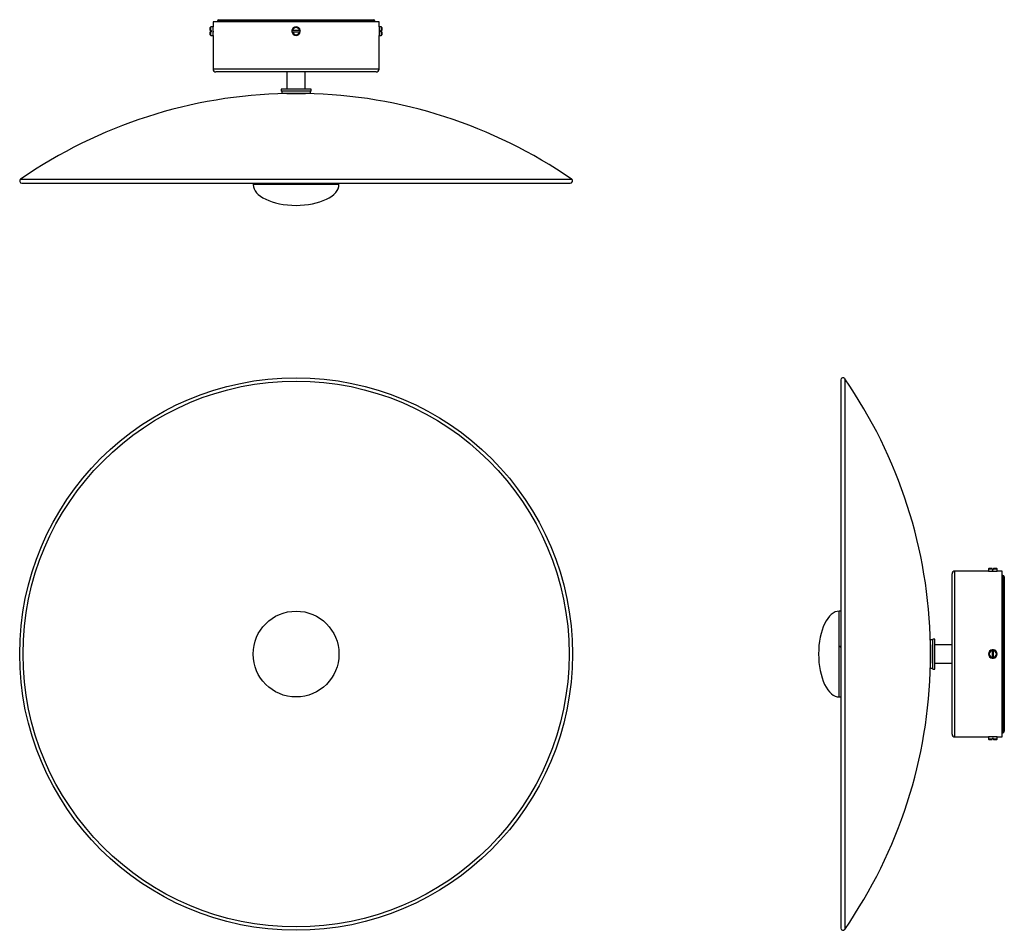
# Model space of a CAD drawing. Header units: millimetres. Extents: x -81 to 607, y -292 to 344.
import ezdxf

# ---------------------------------------------------------------- set-up
doc = ezdxf.new("R2010")
doc.units = ezdxf.units.MM

msp = doc.modelspace()

# ---------------------------------------------------------------- linework, layer by layer
at = {"color": 7, "linetype": 'Continuous', "lineweight": 25}
for p, q in [((58.41, 344.39), (166.41, 344.39)), ((52.41, 336.89), (52.41, 338.89)), ((54.41, 339.39), (52.91, 339.39)), ((54.41, 342.89), (54.41, 339.39)), ((112.41, 342.89), (54.41, 342.89)), ((54.41, 333.39), (54.41, 339.39)), ((57.41, 343.39), (57.41, 342.89)), ((170.41, 342.89), (112.41, 342.89)), ((167.41, 342.89), (167.41, 343.39)), ((170.41, 339.39), (170.41, 342.89)), ((171.91, 339.39), (170.41, 339.39)), ((170.41, 339.39), (170.41, 333.39)), ((172.41, 338.89), (172.41, 336.89)), ((52.41, 333.89), (52.41, 335.89)), ((52.91, 336.89), (53.41, 336.89)), ((53.41, 335.89), (52.91, 335.89)), ((52.91, 333.39), (54.41, 333.39)), ((53.41, 335.89), (53.41, 336.89)), ((54.41, 333.39), (54.41, 309.89)), ((114.86, 336.89), (109.96, 336.89)), ((109.96, 335.89), (114.86, 335.89)), ((170.41, 309.89), (170.41, 333.39)), ((170.41, 333.39), (171.91, 333.39)), ((171.41, 336.89), (171.91, 336.89)), ((171.41, 336.89), (171.41, 335.89)), ((171.91, 335.89), (171.41, 335.89)), ((172.41, 335.89), (172.41, 333.89)), ((112.41, 307.89), (56.41, 307.89)), ((106.06, 307.89), (106.06, 295.89)), ((168.41, 307.89), (112.41, 307.89)), ((118.76, 295.89), (118.76, 307.89)), ((101.91, 295.89), (101.91, 294.39)), ((121.42, 295.89), (101.91, 295.89)), ((122.91, 295.89), (121.42, 295.89)), ((122.91, 294.39), (122.91, 295.89)), ((121.42, 294.39), (101.91, 294.39)), ((102.41, 294.39), (102.41, 292.89)), ((122.41, 292.89), (102.41, 292.89)), ((105.91, 292.82), (117.41, 292.82)), ((106.06, 292.89), (106.06, 292.82)), ((117.41, 292.82), (118.91, 292.82)), ((118.76, 292.82), (118.76, 292.89)), ((122.91, 294.39), (121.42, 294.39)), ((122.41, 292.89), (122.41, 294.39)), ((-79.23, 230.15), (304.06, 230.15)), ((82.41, 230.15), (82.41, 230.09)), ((82.41, 230.09), (82.41, 229.09)), ((82.41, 230.09), (142.41, 230.09)), ((142.41, 230.09), (142.41, 230.15)), ((142.41, 229.09), (142.41, 230.09)), ((493.13, 92.58), (493.13, -290.72)), ((596.36, -41.07), (572.86, -41.07)), ((596.36, -39.57), (596.36, -41.07)), ((596.36, -41.07), (602.36, -41.07)), ((596.86, -39.07), (598.86, -39.07)), ((598.86, -40.07), (598.86, -39.57)), ((598.86, -40.07), (599.86, -40.07)), ((599.86, -39.07), (601.86, -39.07)), ((599.86, -39.57), (599.86, -40.07)), ((602.36, -41.07), (602.36, -39.57)), ((605.86, -41.07), (602.36, -41.07)), ((605.86, -157.07), (605.86, -41.07)), ((570.86, -155.07), (570.86, -43.07)), ((606.36, -44.07), (605.86, -44.07)), ((607.36, -45.07), (607.36, -153.07)), ((493.06, -69.07), (492.06, -69.07)), ((493.13, -69.07), (493.06, -69.07)), ((493.06, -69.07), (493.06, -129.07)), ((557.36, -89.07), (555.86, -89.07)), ((555.86, -109.07), (555.86, -89.07)), ((558.86, -88.57), (557.36, -88.57)), ((557.36, -93.68), (557.36, -88.57)), ((558.86, -93.68), (558.86, -88.57)), ((555.8, -92.57), (555.8, -94.91)), ((555.86, -92.72), (555.8, -92.72)), ((555.8, -94.91), (555.8, -105.57)), ((557.36, -109.57), (557.36, -93.68)), ((570.86, -92.72), (558.86, -92.72)), ((558.86, -109.57), (558.86, -93.68)), ((598.86, -96.62), (598.86, -101.52)), ((599.86, -101.52), (599.86, -96.62)), ((555.8, -105.42), (555.86, -105.42)), ((555.86, -109.07), (557.36, -109.07)), ((557.36, -109.57), (558.86, -109.57)), ((558.86, -105.42), (570.86, -105.42)), ((492.06, -129.07), (493.06, -129.07)), ((493.06, -129.07), (493.13, -129.07)), ((572.86, -157.07), (596.36, -157.07)), ((596.36, -157.07), (596.36, -158.57)), ((602.36, -157.07), (596.36, -157.07)), ((599.86, -158.07), (598.86, -158.07)), ((598.86, -158.57), (598.86, -158.07)), ((599.86, -158.07), (599.86, -158.57)), ((602.36, -157.07), (605.86, -157.07)), ((602.36, -158.57), (602.36, -157.07)), ((605.86, -154.07), (606.36, -154.07)), ((598.86, -159.07), (596.86, -159.07)), ((601.86, -159.07), (599.86, -159.07))]:
    msp.add_line(p, q, dxfattribs=at)
at = {"color": 8, "linetype": 'Continuous', "lineweight": 25}
for p, q in [((52.91, 336.89), (52.91, 339.39)), ((57.41, 343.39), (167.41, 343.39)), ((171.91, 339.39), (171.91, 336.89)), ((52.91, 333.39), (52.91, 335.89)), ((171.91, 335.89), (171.91, 333.39)), ((112.41, 309.89), (54.41, 309.89)), ((170.41, 309.89), (112.41, 309.89)), ((-80.09, 232.89), (304.91, 232.89)), ((136.68, 229.09), (82.41, 229.09)), ((142.41, 229.09), (136.68, 229.09)), ((495.86, 93.43), (495.86, -247.09)), ((572.86, -157.07), (572.86, -41.07)), ((596.36, -39.57), (598.86, -39.57)), ((599.86, -39.57), (602.36, -39.57)), ((606.36, -44.07), (606.36, -154.07)), ((492.06, -81.44), (492.06, -69.07)), ((492.06, -129.07), (492.06, -81.44)), ((492.71, -93.32), (492.71, -94.26)), ((598.86, -158.57), (596.36, -158.57)), ((602.36, -158.57), (599.86, -158.57)), ((495.86, -247.09), (495.86, -291.57))]:
    msp.add_line(p, q, dxfattribs=at)
at = {"color": 7, "linetype": 'Continuous', "lineweight": 25}
for radius in [193.15, 190.8, 30]:
    msp.add_circle((112.41, -99.07), radius, dxfattribs=at)
for centre, radius, start, end in [((58.41, 343.39), 1, 90, 180), ((166.41, 343.39), 1, 0, 90), ((52.91, 338.89), 0.5, 90, 180), ((112.41, 336.39), 3, 9.59407, 170.40593), ((112.41, 336.39), 2.5, 11.53696, 168.46304), ((171.91, 338.89), 0.5, 0, 90), ((52.91, 333.89), 0.5, 180, 270), ((112.41, 336.39), 3, 170.40593, 189.59407), ((112.41, 336.39), 3, 189.59407, 350.40593), ((112.41, 336.39), 2.5, 191.53696, 348.46304), ((112.41, 336.39), 3, 350.40593, 9.59407), ((171.91, 333.89), 0.5, 270, 0), ((56.41, 309.89), 2, 180, 270), ((168.41, 309.89), 2, 270, 0), ((112.41, -45.92), 338.8, 91.0993, 124.62329), ((112.41, -45.92), 338.8, 55.37671, 88.9007), ((-79.23, 231.65), 1.5, 124.62329, 270), ((304.06, 231.65), 1.5, 270, 55.37671), ((494.63, 92.58), 1.5, 34.62329, 180), ((217.06, -99.07), 338.8, 1.0993, 34.62329), ((572.86, -43.07), 2, 90, 180), ((596.86, -39.57), 0.5, 90, 180), ((599.36, 16.9), 58.02, 267.80459, 272.22253), ((601.86, -39.57), 0.5, 0, 90), ((606.36, -45.07), 1, 0, 90), ((599.36, -99.07), 3, 99.59407, 260.40593), ((599.36, -99.07), 3, 80.40593, 99.59407), ((599.36, -99.07), 3, 279.59407, 80.40593), ((599.36, -99.07), 2.5, 101.53696, 258.46304), ((599.36, -99.07), 3, 260.40593, 279.59407), ((599.36, -99.07), 2.5, 281.53696, 78.46304), ((217.06, -99.07), 338.8, 325.37671, 358.9007), ((572.86, -155.07), 2, 180, 270), ((599.36, -215.04), 58.02, 87.80459, 92.22253), ((606.36, -153.07), 1, 270, 0), ((596.86, -158.57), 0.5, 180, 270), ((601.86, -158.57), 0.5, 270, 0), ((494.63, -290.72), 1.5, 180, 325.37671)]:
    msp.add_arc(centre, radius, start, end, dxfattribs=at)
for centre, major_axis, start_param, end_param in [((112.41, 229.09), (30, 0), 3.141593, 4.712389), ((112.41, 229.09), (-30, 0), 1.570796, 3.141593), ((492.06, -99.07), (0, -30), 3.141593, 4.712389), ((492.06, -99.07), (0, 30), 1.570796, 3.141593)]:
    msp.add_ellipse(centre, major_axis=major_axis, ratio=0.483333, start_param=start_param, end_param=end_param, dxfattribs=at)
for points, knots in [([(54.41, 334.17), (54.41, 334.16), (54.41, 334.13), (54.42, 334.34), (54.44, 334.77), (54.45, 335.4), (54.46, 336.14), (54.46, 336.91), (54.44, 337.62), (54.43, 338.19), (54.42, 338.57), (54.41, 338.61), (54.41, 338.63)], [0, 0, 0, 0, 0.036961, 0.144254, 0.251576, 0.358969, 0.466363, 0.573687, 0.680979, 0.788327, 0.895732, 1, 1, 1, 1]), ([(170.41, 338.61), (170.41, 338.62), (170.41, 338.65), (170.41, 338.44), (170.39, 338), (170.38, 337.37), (170.37, 336.63), (170.37, 335.86), (170.38, 335.15), (170.4, 334.59), (170.41, 334.21), (170.41, 334.16), (170.41, 334.14)], [0, 0, 0, 0, 0.036961, 0.144254, 0.251576, 0.358969, 0.466363, 0.573687, 0.680979, 0.788327, 0.895732, 1, 1, 1, 1]), ([(52.41, 336.89), (52.41, 336.89), (52.41, 336.89), (52.44, 336.89), (52.53, 336.89), (52.66, 336.89), (52.8, 336.89), (52.88, 336.89), (52.91, 336.89)], [0, 0, 0, 0, 0.019119, 0.241271, 0.461497, 0.678216, 0.891451, 1, 1, 1, 1]), ([(52.91, 335.89), (52.86, 335.89), (52.76, 335.89), (52.61, 335.89), (52.49, 335.89), (52.42, 335.89), (52.42, 335.89), (52.41, 335.89)], [0, 0, 0, 0, 0.193482, 0.403471, 0.614887, 0.829075, 1, 1, 1, 1]), ([(54.41, 336.39), (54.43, 336.15), (54.44, 335.91), (54.45, 335.71), (54.45, 335.7)], [0, 0, 0, 0, 0.958008, 1, 1, 1, 1]), ([(109.46, 336.89), (109.46, 336.89), (109.46, 336.89), (109.47, 336.89), (109.54, 336.89), (109.63, 336.89), (109.78, 336.89), (109.9, 336.89), (109.96, 336.89), (109.96, 336.89)], [0, 0, 0, 0, 0.00687, 0.216944, 0.343455, 0.557754, 0.771953, 0.988698, 1, 1, 1, 1]), ([(109.96, 335.89), (109.94, 335.89), (109.86, 335.89), (109.73, 335.89), (109.61, 335.89), (109.51, 335.89), (109.46, 335.89), (109.46, 335.89), (109.46, 335.89)], [0, 0, 0, 0, 0.077564, 0.299316, 0.518555, 0.656753, 0.867215, 1, 1, 1, 1]), ([(114.86, 336.89), (114.87, 336.89), (114.93, 336.89), (115.05, 336.89), (115.2, 336.89), (115.31, 336.89), (115.37, 336.89), (115.37, 336.89), (115.37, 336.89)], [0, 0, 0, 0, 0.019119, 0.241271, 0.461497, 0.678216, 0.891451, 1, 1, 1, 1]), ([(115.37, 335.89), (115.37, 335.89), (115.36, 335.89), (115.28, 335.89), (115.16, 335.89), (115.01, 335.89), (114.91, 335.89), (114.86, 335.89)], [0, 0, 0, 0, 0.1934824, 0.4034709, 0.6148866, 0.8290748, 1, 1, 1, 1]), ([(171.91, 336.89), (171.92, 336.89), (171.97, 336.89), (172.06, 336.89), (172.19, 336.89), (172.31, 336.89), (172.39, 336.89), (172.41, 336.89), (172.41, 336.89), (172.41, 336.89)], [0, 0, 0, 0, 0.00687, 0.216944, 0.343455, 0.557754, 0.771953, 0.988698, 1, 1, 1, 1]), ([(172.41, 335.89), (172.41, 335.89), (172.41, 335.89), (172.37, 335.89), (172.28, 335.89), (172.16, 335.89), (172.04, 335.89), (171.95, 335.89), (171.91, 335.89)], [0, 0, 0, 0, 0.0775641, 0.2993157, 0.5185554, 0.6567533, 0.867215, 1, 1, 1, 1]), ([(599.36, -41.07), (599.13, -41.08), (598.88, -41.09), (598.67, -41.11), (598.66, -41.11)], [0, 0, 0, 0, 0.939989, 1, 1, 1, 1]), ([(598.86, -39.57), (598.86, -39.52), (598.86, -39.41), (598.86, -39.26), (598.86, -39.15), (598.86, -39.08), (598.86, -39.07), (598.86, -39.07)], [0, 0, 0, 0, 0.1934824, 0.4034709, 0.6148866, 0.8290748, 1, 1, 1, 1]), ([(599.86, -39.07), (599.86, -39.07), (599.86, -39.07), (599.86, -39.09), (599.86, -39.18), (599.86, -39.32), (599.86, -39.46), (599.86, -39.54), (599.86, -39.57)], [0, 0, 0, 0, 0.019119, 0.241271, 0.461497, 0.678216, 0.891451, 1, 1, 1, 1]), ([(493.06, -94.04), (493.04, -94.06), (492.94, -94.15), (492.82, -94.21), (492.71, -94.26)], [0, 0, 0, 0, 0.17103, 1, 1, 1, 1]), ([(598.86, -96.62), (598.86, -96.6), (598.86, -96.52), (598.86, -96.39), (598.86, -96.26), (598.86, -96.17), (598.86, -96.12), (598.86, -96.11), (598.86, -96.11)], [0, 0, 0, 0, 0.0775641, 0.2993157, 0.5185554, 0.6567533, 0.867215, 1, 1, 1, 1]), ([(599.86, -96.11), (599.86, -96.11), (599.86, -96.11), (599.86, -96.13), (599.86, -96.19), (599.86, -96.29), (599.86, -96.44), (599.86, -96.56), (599.86, -96.62), (599.86, -96.62)], [0, 0, 0, 0, 0.00687, 0.216944, 0.343455, 0.557754, 0.771953, 0.988698, 1, 1, 1, 1]), ([(598.86, -102.03), (598.86, -102.02), (598.86, -102.01), (598.86, -101.93), (598.86, -101.81), (598.86, -101.66), (598.86, -101.56), (598.86, -101.52)], [0, 0, 0, 0, 0.193482, 0.403471, 0.614887, 0.829075, 1, 1, 1, 1]), ([(599.86, -101.52), (599.86, -101.52), (599.86, -101.59), (599.86, -101.71), (599.86, -101.86), (599.86, -101.97), (599.86, -102.02), (599.86, -102.03), (599.86, -102.03)], [0, 0, 0, 0, 0.019119, 0.241271, 0.461497, 0.678216, 0.891451, 1, 1, 1, 1]), ([(598.86, -159.07), (598.86, -159.07), (598.86, -159.07), (598.86, -159.02), (598.86, -158.93), (598.86, -158.81), (598.86, -158.69), (598.86, -158.6), (598.86, -158.57)], [0, 0, 0, 0, 0.077564, 0.299316, 0.518555, 0.656753, 0.867215, 1, 1, 1, 1]), ([(599.86, -158.57), (599.86, -158.57), (599.86, -158.63), (599.86, -158.72), (599.86, -158.85), (599.86, -158.96), (599.86, -159.05), (599.86, -159.07), (599.86, -159.07), (599.86, -159.07)], [0, 0, 0, 0, 0.00687, 0.216944, 0.343455, 0.557754, 0.771953, 0.988698, 1, 1, 1, 1])]:
    msp.add_open_spline(points, degree=3, knots=knots, dxfattribs=at)

doc.saveas('drawing.dxf')
